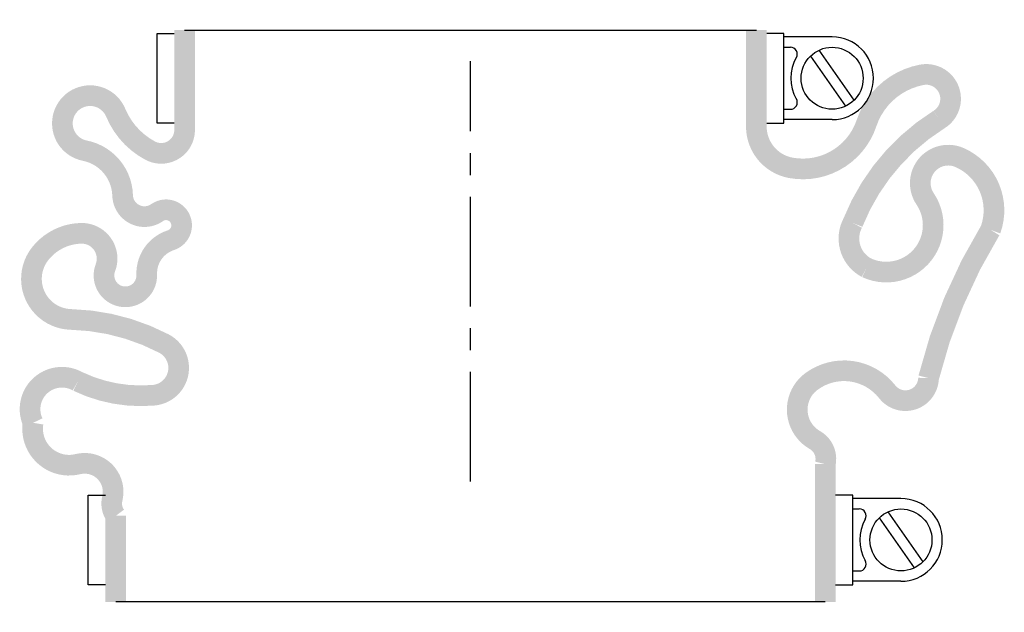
# Model space of a CAD drawing. Header units: millimetres. Extents: x -65 to 77, y -19 to 67.
import ezdxf

# ---------------------------------------------------------------- set-up
doc = ezdxf.new("R2010")
doc.units = ezdxf.units.MM
doc.header["$LTSCALE"] = 0.5
doc.header["$MEASUREMENT"] = 0
doc.linetypes.add('CENTER', pattern=[50.8, 31.75, -6.35, 6.35, -6.35])
doc.layers.get('0').update_dxf_attribs({"linetype": 'CONTINUOUS'})
doc.layers.add('Center', color=1, linetype='CENTER')

msp = doc.modelspace()

# ---------------------------------------------------------------- linework, layer by layer
for p, q in [((-45.5, 52), (-45.5, 65)), ((-45.5, 65), (-43, 65)), ((-41.5, 65.5), (41.5, 65.5)), ((45.5, 65), (43, 65)), ((45.5, 52), (45.5, 65)), ((52.5, 64.5), (45.5, 64.5)), ((45.5, 63), (46.44, 63)), ((49.34, 61.7), (54.43, 54.44)), ((50.57, 62.56), (55.66, 55.3)), ((45.5, 54), (46.44, 54)), ((-43, 52), (-45.5, 52)), ((43, 52), (45.5, 52)), ((52.5, 52.5), (45.5, 52.5)), ((-55.5, -15), (-55.5, -2)), ((-55.5, -2), (-53, -2)), ((55.5, -2), (53, -2)), ((55.5, -15), (55.5, -2)), ((62.5, -2.5), (55.5, -2.5)), ((55.5, -4), (56.44, -4)), ((59.34, -5.3), (64.43, -12.56)), ((60.57, -4.44), (65.66, -11.7)), ((55.5, -13), (56.44, -13)), ((-53, -15), (-55.5, -15)), ((53, -15), (55.5, -15)), ((62.5, -14.5), (55.5, -14.5)), ((51.5, -17.5), (-51.5, -17.5))]:
    msp.add_line(p, q)
at = {"const_width": 3, "flags": 128}
for points in [[(-41.5, 65.5), (-41.5, 51, -0.56619), (-46.5, 48, -0.173214), (-51.5, 53.5, 1.667268), (-56, 48, -0.349852), (-50.5, 41.5, 0.598056), (-45.5, 39, -1.163294), (-43.5, 35, 0.335337), (-47, 30, -1.224957), (-53, 31, 0.531721), (-56.5, 36, 0.226938), (-62.5, 33, 0.615314), (-58, 23.5, -0.114729), (-44.5, 20, -0.749263), (-46, 12.5, -0.134398), (-57, 14.5, 0.733759), (-63.5, 8.5, 0.538118), (-57, 2.5, -0.564179), (-52, -2.5, 0.223265), (-51.5, -5), (-51.5, -17.5)], [(41.5, 65.5), (41.5, 51.5, 0.36205), (46.5, 45.5, 0.373567), (57.5, 52, -0.271332), (65.5, 59, -0.835937), (68, 52.5, 0.159512), (55.5, 37.5, 0.414951), (57.5, 31, 0.760159), (66, 41, -0.75249), (71, 47, -0.394653), (75.5, 36.5, 0.076611), (66.5, 15, -0.704922), (60.5, 13, 0.405667), (49.5, 14.5, 0.542617), (50, 6, -0.335934), (51.5, 2.5), (51.5, -17.5)]]:
    msp.add_lwpolyline(points, format="xyb", dxfattribs=at)
for centre in [(52.5, 58.5), (62.5, -8.5)]:
    msp.add_circle(centre, 4.5)
for centre, radius, start, end in [((52.5, 58.5), 6, 270, 90), ((46.44, 62), 1, 330, 90), ((52.5, 58.5), 6, 150, 210), ((46.44, 55), 1, 270, 30), ((62.5, -8.5), 6, 270, 90), ((56.44, -5), 1, 330, 90), ((62.5, -8.5), 6, 150, 210), ((56.44, -12), 1, 270, 30)]:
    msp.add_arc(centre, radius, start, end)
at = {"layer": 'Center'}
msp.add_line((0, 0), (0, 61), dxfattribs=at)

doc.saveas('drawing.dxf')
